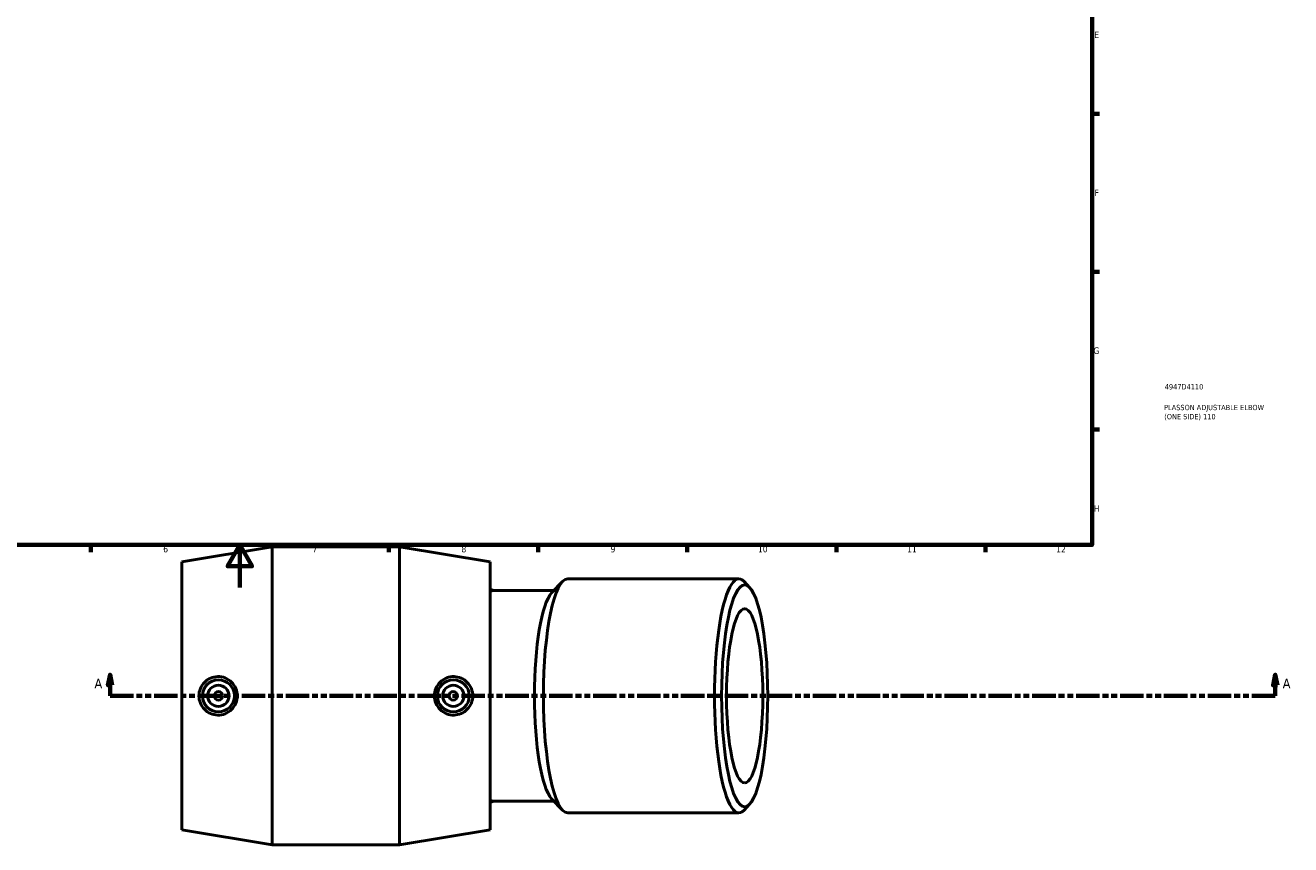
# Model space of a CAD drawing. Header units: millimetres. Extents: x -65 to 1413, y -612 to 1141.
# Tile 3 of 6: x 320 to 914, y -121 to 264. Entities that reach past the tile are written whole.
import ezdxf

# ---------------------------------------------------------------- set-up
doc = ezdxf.new("R2010")
doc.units = ezdxf.units.MM
doc.linetypes.add('DOUBLE_DASH_CHAIN', pattern=[1.2403, 0.6614, -0.0827, 0.1654, -0.0827, 0.1654, -0.0827])
for name, color, linetype, lineweight in [('Border (ANSI)', 7, 'Continuous', 70), ('Section Line (ANSI)', 7, 'DOUBLE_DASH_CHAIN', 70), ('Title (ISO)', 7, 'Continuous', 50), ('Visible (ANSI)', 7, 'Continuous', 50)]:
    doc.layers.add(name, color=color, linetype=linetype, lineweight=lineweight)
doc.styles.add('Label Text (ANSI)', font='tahoma.ttf')
doc.styles.add('Note Text (ANSI)', font='tahoma.ttf')
doc.styles.add('Note Text (ISO)', font='tahoma.ttf')

# ---------------------------------------------------------------- blocks, each defined once
blk = doc.blocks.new('Borders Default Border')
at = {"layer": 'Border (ANSI)'}
for p, q in [((821, 222.75), (824.45, 222.75)), ((821, 148.5), (824.45, 148.5)), ((821, 74.25), (824.45, 74.25)), ((350.42, 20), (350.42, 16.55)), ((490.58, 20), (490.58, 16.55)), ((560.67, 20), (560.67, 16.55)), ((630.75, 20), (630.75, 16.55)), ((700.83, 20), (700.83, 16.55)), ((770.92, 20), (770.92, 16.55))]:
    blk.add_line(p, q, dxfattribs=at)
at = {"layer": 'Border (ANSI)', "flags": 128}
for points in [[(20, 20), (20, 574), (821, 574), (821, 20), (20, 20)], [(420.5, 0), (420.5, 20), (414.73, 10), (426.27, 10), (420.5, 20)]]:
    blk.add_lwpolyline(points, dxfattribs=at)
at = {"layer": 'Border (ANSI)', "color": 230, "true_color": 0xff0080, "attachment_point": 7, "style": 'Note Text (ANSI)'}
for s, insert, char_height in [('E', (822.05, 258.35), 3.05), ('F', (822.14, 184.1), 3.05), ('G', (821.66, 109.79), 3.05), ('H', (821.81, 35.6), 3.05), ('6', (384.49, 16.49), 3.05), ('7', (454.6, 16.55), 3.05), ('8', (524.63, 16.48), 3.05), ('9', (594.7, 16.49), 3.05), ('10', (663.96, 16.49), 3.048), ('11', (734.04, 16.55), 3.048), ('12', (804.13, 16.55), 3.048)]:
    blk.add_mtext(s, dxfattribs=dict(at, insert=insert, char_height=char_height))
blk = doc.blocks.new('Title Blocks ISO')
at = {"layer": 'Title (ISO)', "color": 232, "true_color": 0xca0064, "style": 'Note Text (ISO)'}
for tag, p in [('PART_NUMBER_001', (34.16, 73.14)), ('DESCRIPTION_001', (33.84, 63.4)), ('DESCRIPTION_002', (33.91, 59.12))]:
    blk.add_attdef(tag, p, '', height=2.5, dxfattribs=at)
blk = doc.blocks.new('2dTransSection0')
at = {"layer": 'Section Line (ANSI)', "linetype": 'Continuous'}
for p, q in [((359.53, -40.93), (358.53, -45.93)), ((359.53, -45.93), (359.53, -40.93)), ((360.53, -45.93), (359.53, -40.93)), ((907.09, -40.93), (906.09, -45.93)), ((907.09, -45.93), (907.09, -40.93)), ((908.09, -45.93), (907.09, -40.93)), ((358.53, -45.93), (360.53, -45.93)), ((359.53, -50.93), (359.53, -45.93)), ((906.09, -45.93), (908.09, -45.93)), ((907.09, -50.93), (907.09, -45.93)), ((359.53, -50.93), (370.56, -50.93)), ((896.06, -50.93), (907.09, -50.93))]:
    blk.add_line(p, q, dxfattribs=at)
at = {"layer": 'Section Line (ANSI)', "linetype": 'DOUBLE_DASH_CHAIN', "ltscale": 16.637753}
blk.add_line((359.53, -50.93), (907.09, -50.93), dxfattribs=at)
at = {"layer": 'Section Line (ANSI)', "linetype": 'Continuous', "flags": 128}
for points in [[(360.53, -45.93), (359.53, -40.93), (358.53, -45.93), (360.53, -45.93)], [(908.09, -45.93), (907.09, -40.93), (906.09, -45.93), (908.09, -45.93)]]:
    blk.add_lwpolyline(points, dxfattribs=at)
at = {"layer": 'Section Line (ANSI)'}
for points in [[(360.53, -45.93), (359.53, -40.93), (358.53, -45.93), (360.53, -45.93)], [(908.09, -45.93), (907.09, -40.93), (906.09, -45.93), (908.09, -45.93)]]:
    blk.add_solid(points, dxfattribs=at)
at = {"layer": 'Section Line (ANSI)', "char_height": 4.57, "attachment_point": 7, "style": 'Label Text (ANSI)'}
for insert in [(352.17, -47.43), (910.56, -47.43)]:
    blk.add_mtext('A', dxfattribs=dict(at, insert=insert))

msp = doc.modelspace()

# ---------------------------------------------------------------- linework, layer by layer
at = {"layer": 'Visible (ANSI)'}
for p, q in [((393.174, 12.075), (435.674, 19.075)), ((435.674, -120.925), (435.674, 19.075)), ((435.674, 19.075), (495.574, 19.075)), ((495.574, -120.925), (495.574, 19.075)), ((538.074, 12.075), (495.574, 19.075)), ((393.174, -113.925), (393.174, 12.075)), ((538.074, -113.925), (538.074, 12.075)), ((567.029, -2.556), (572.165, 2.818)), ((655, 4.075), (574.596, 4.075)), ((660.045, 0.082), (657.43, 2.818)), ((568.11, -1.425), (539.586, -1.425)), ((568.11, -100.425), (539.586, -100.425)), ((567.029, -99.294), (572.165, -104.668)), ((655, -105.925), (574.596, -105.925)), ((660.045, -101.932), (657.43, -104.668)), ((393.174, -113.925), (435.674, -120.925)), ((538.074, -113.925), (495.574, -120.925)), ((435.674, -120.925), (495.574, -120.925))]:
    msp.add_line(p, q, dxfattribs=at)
for centre, radius in [((410.424, -50.925), 7.5), ((410.424, -50.925), 5), ((520.824, -50.925), 7.5), ((520.824, -50.925), 5), ((410.424, -50.925), 2), ((520.824, -50.925), 2)]:
    msp.add_circle(centre, radius, dxfattribs=at)
for start, end in [(72.862129, 74.986701), (285.013299, 287.137871)]:
    msp.add_arc((524.655, -50.925), 51.8, start, end, dxfattribs=at)
for centre, major_axis, start_param, end_param in [((655, -50.925), (0, 55), 6.0689947, 9.6389685), ((574.596, -50.925), (0, -55), 3.1415927, 6.2831853), ((539.586, -50.925), (0, 49.5), 0, 0.1474507), ((569.216, -50.925), (0, -49.5), 3.3557832, 6.0689947), ((539.586, -50.925), (0, -49.5), 6.1357346, 6.2831853)]:
    msp.add_ellipse(centre, major_axis=major_axis, ratio=0.2079117, start_param=start_param, end_param=end_param, dxfattribs=at)
for major_axis in [(0, -52.2), (0, -40.946)]:
    msp.add_ellipse((657.738, -50.925), major_axis=major_axis, ratio=0.2079117, dxfattribs=at)
for points, knots in [([(410.089, -59.98), (408.984, -59.955), (407.803, -59.71), (405.631, -58.764), (404.641, -58.064), (403.08, -56.459), (402.404, -55.449), (401.51, -53.242), (401.291, -52.045), (401.291, -49.805), (401.51, -48.609), (402.404, -46.401), (403.08, -45.391), (404.641, -43.787), (405.631, -43.086), (407.803, -42.14), (408.984, -41.896), (411.252, -41.844), (412.49, -42.056), (414.766, -42.97), (415.805, -43.671), (417.43, -45.288), (418.131, -46.306), (419.065, -48.548), (419.297, -49.772), (419.297, -52.078), (419.065, -53.302), (418.131, -55.544), (417.43, -56.562), (415.805, -58.179), (414.766, -58.88), (412.49, -59.794), (411.252, -60.006), (410.089, -59.98)], [0, 0, 0, 0, 0.3361164, 0.3361164, 0.6722328, 0.6722328, 1.0082748, 1.0082748, 1.3443168, 1.3443168, 1.6803588, 1.6803588, 2.0164008, 2.0164008, 2.3525172, 2.3525172, 2.6886336, 2.6886336, 3.0423217, 3.0423217, 3.3960098, 3.3960098, 3.7417975, 3.7417975, 4.0875853, 4.0875853, 4.433373, 4.433373, 4.7791607, 4.7791607, 5.1328488, 5.1328488, 5.4865369, 5.4865369, 5.4865369, 5.4865369]), ([(521.158, -59.98), (519.995, -60.006), (518.757, -59.794), (516.481, -58.88), (515.442, -58.179), (513.817, -56.562), (513.116, -55.544), (512.183, -53.302), (511.95, -52.078), (511.95, -49.772), (512.183, -48.548), (513.116, -46.306), (513.817, -45.288), (515.442, -43.671), (516.481, -42.97), (518.757, -42.056), (519.995, -41.844), (522.264, -41.896), (523.444, -42.14), (525.616, -43.086), (526.607, -43.787), (528.168, -45.391), (528.843, -46.401), (529.737, -48.609), (529.956, -49.805), (529.956, -52.045), (529.737, -53.242), (528.843, -55.449), (528.168, -56.459), (526.607, -58.064), (525.616, -58.764), (523.444, -59.71), (522.264, -59.955), (521.158, -59.98)], [0, 0, 0, 0, 0.3536881, 0.3536881, 0.7073762, 0.7073762, 1.0531639, 1.0531639, 1.3989517, 1.3989517, 1.7447394, 1.7447394, 2.0905271, 2.0905271, 2.4442152, 2.4442152, 2.7979033, 2.7979033, 3.1340197, 3.1340197, 3.4701361, 3.4701361, 3.8061781, 3.8061781, 4.1422201, 4.1422201, 4.4782621, 4.4782621, 4.8143041, 4.8143041, 5.1504205, 5.1504205, 5.4865369, 5.4865369, 5.4865369, 5.4865369])]:
    msp.add_open_spline(points, degree=3, knots=knots, dxfattribs=at)

# ---------------------------------------------------------------- block references
msp.add_blockref('Borders Default Border', (0, 0))
msp.add_blockref('Title Blocks ISO', (821, 20)).add_auto_attribs({'PART_NUMBER_001': '4947D4110', 'DESCRIPTION_001': 'PLASSON ADJUSTABLE ELBOW', 'DESCRIPTION_002': '(ONE SIDE) 110'})
at = {"layer": 'Section Line (ANSI)'}
msp.add_blockref('2dTransSection0', (0, 0), dxfattribs=at)

doc.saveas('drawing.dxf')
